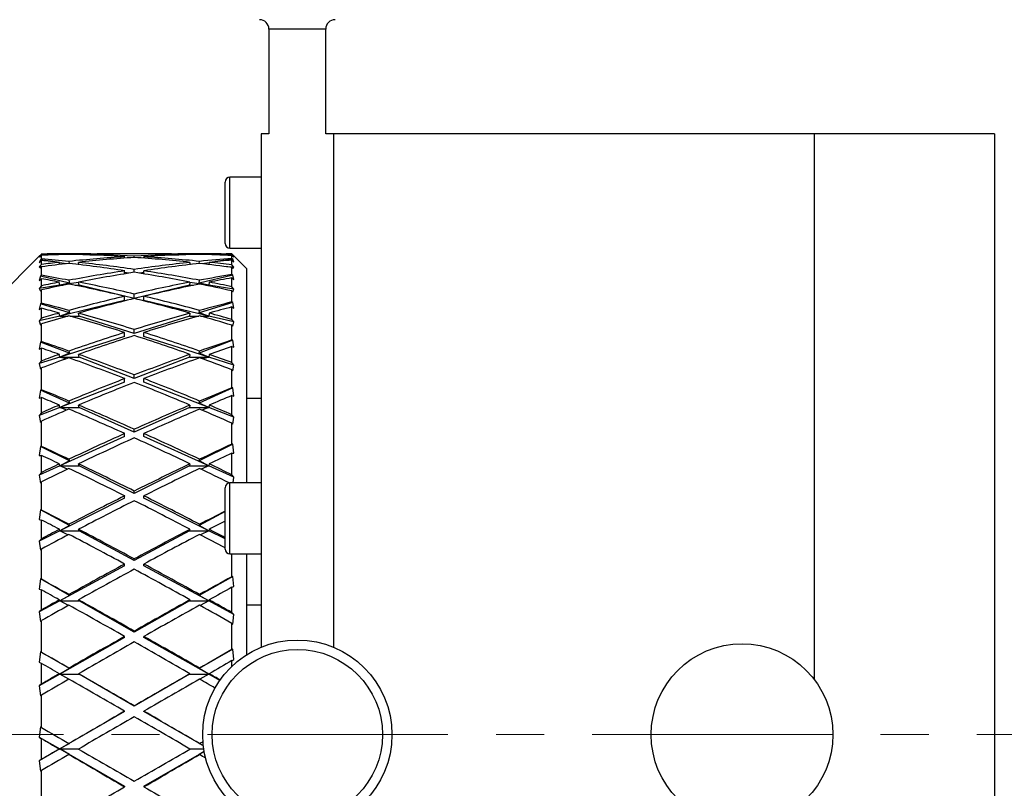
# Model space of a CAD drawing. Header units: inches. Extents: x 1.2 to 20.6, y 1.1 to 16.7.
# Tile 3 of 16: x 3.6 to 5.6, y 9 to 10.6. Entities that reach past the tile are written whole.
import ezdxf

# ---------------------------------------------------------------- set-up
doc = ezdxf.new("R2010")
doc.units = ezdxf.units.IN
doc.header["$MEASUREMENT"] = 0
doc.linetypes.add('CENTERX2', pattern=[0.8, 0.5, -0.1, 0.1, -0.1])
doc.layers.add('SLD-0', color=7, linetype='Continuous')

msp = doc.modelspace()

# ---------------------------------------------------------------- linework, layer by layer
at = {"color": 7, "linetype": 'Continuous', "lineweight": 25}
for p, q in [((4.1062, 10.5963), (4.1062, 10.3786)), ((4.1566, 10.5963), (4.1062, 10.5963)), ((4.2243, 10.5963), (4.1566, 10.5963)), ((4.2243, 10.3786), (4.2243, 10.5963)), ((4.1062, 10.3786), (4.0903, 10.3786)), ((4.0903, 10.3786), (4.0903, 9.3106)), ((4.2403, 10.3786), (4.2243, 10.3786)), ((5.2403, 10.3786), (4.2403, 10.3786)), ((4.2403, 10.3786), (4.2403, 9.3106)), ((5.6153, 10.3786), (5.2403, 10.3786)), ((5.2403, 10.3786), (5.2403, 10.2204)), ((5.6153, 10.3786), (5.6153, 7.8786)), ((4.0903, 10.2881), (4.0249, 10.2881)), ((4.0249, 10.1624), (4.0249, 10.2881)), ((4.0151, 10.1694), (4.0151, 10.2783)), ((5.2403, 10.2204), (5.2403, 9.2435)), ((4.0151, 10.1507), (4.0151, 10.1694)), ((4.0249, 10.1409), (4.0249, 10.1624)), ((4.0151, 10.1505), (4.0151, 10.1507)), ((4.0249, 10.1409), (4.0903, 10.1409)), ((4.0249, 10.1407), (4.0249, 10.1409)), ((4.0249, 10.1407), (4.0903, 10.1407)), ((3.6289, 10.1244), (3.5393, 10.0348)), ((3.6283, 10.1239), (3.633, 10.1285)), ((3.633, 10.1272), (3.6283, 10.1224)), ((3.6289, 10.1244), (3.6283, 10.1239)), ((3.6283, 10.1224), (3.6308, 10.1234)), ((3.6308, 10.1234), (3.633, 10.1258)), ((3.633, 10.1185), (3.6308, 10.1165)), ((3.633, 10.1272), (3.633, 10.1285)), ((3.633, 10.1185), (3.633, 10.1258)), ((3.7219, 10.1286), (3.6587, 10.1286)), ((3.6704, 10.1272), (3.6702, 10.1281)), ((3.6902, 10.1284), (3.6903, 10.1277)), ((3.7104, 10.1272), (3.7102, 10.1281)), ((3.8903, 10.1286), (3.7619, 10.1286)), ((3.8061, 10.1199), (3.8061, 10.1227)), ((3.8261, 10.1214), (3.8261, 10.1239)), ((3.8461, 10.1199), (3.8461, 10.1227)), ((3.9936, 10.1286), (3.9303, 10.1286)), ((3.942, 10.1281), (3.9419, 10.1272)), ((3.9619, 10.1277), (3.962, 10.1284)), ((3.982, 10.1281), (3.9819, 10.1272)), ((4.0308, 10.1179), (3.9954, 10.1126)), ((4.0293, 10.1269), (4.0293, 10.1286)), ((4.0293, 10.1286), (4.0329, 10.1249)), ((4.0334, 10.1227), (4.0293, 10.1269)), ((4.0293, 10.1193), (4.0293, 10.1253)), ((4.0293, 10.1253), (4.0308, 10.1237)), ((4.0308, 10.1179), (4.0293, 10.1193)), ((4.0308, 10.1237), (4.0334, 10.1227)), ((4.0334, 10.1122), (4.0308, 10.1179)), ((4.0593, 10.0986), (4.0329, 10.1249)), ((3.6308, 10.1165), (3.6283, 10.1108)), ((3.6283, 10.1108), (3.633, 10.1149)), ((3.633, 10.1069), (3.6283, 10.1016)), ((3.6346, 10.102), (3.6283, 10.1016)), ((3.6283, 10.1016), (3.6308, 10.0993)), ((3.6569, 10.1126), (3.6308, 10.1165)), ((3.6308, 10.0993), (3.633, 10.1018)), ((3.633, 10.1069), (3.633, 10.1149)), ((3.633, 10.0841), (3.633, 10.1018)), ((3.6709, 10.1066), (3.6702, 10.1111)), ((3.6849, 10.1083), (3.6703, 10.1105)), ((3.6902, 10.1132), (3.6909, 10.1089)), ((3.7108, 10.1068), (3.7092, 10.1067)), ((3.7109, 10.1065), (3.7102, 10.1111)), ((3.942, 10.1111), (3.9414, 10.1065)), ((3.9431, 10.1067), (3.9414, 10.1068)), ((3.9614, 10.1089), (3.962, 10.1132)), ((3.9819, 10.1105), (3.9674, 10.1083)), ((3.982, 10.1111), (3.9814, 10.1066)), ((4.0334, 10.1011), (4.0177, 10.102)), ((4.0293, 10.1057), (4.0293, 10.1159)), ((4.0293, 10.1159), (4.0334, 10.1122)), ((4.0334, 10.1011), (4.0293, 10.1057)), ((4.0293, 10.0858), (4.0293, 10.1005)), ((4.0293, 10.1005), (4.0308, 10.0987)), ((4.0308, 10.0987), (4.0334, 10.1011)), ((4.0593, 10.0986), (4.0593, 9.6522)), ((3.6308, 10.0825), (3.6283, 10.0736)), ((3.6283, 10.0736), (3.633, 10.077)), ((3.633, 10.0841), (3.6308, 10.0825)), ((3.6911, 10.0682), (3.6308, 10.0825)), ((3.633, 10.0625), (3.633, 10.077)), ((3.8061, 10.0872), (3.8061, 10.0935)), ((3.8148, 10.0886), (3.8061, 10.0899)), ((3.8261, 10.0904), (3.8261, 10.0965)), ((3.8461, 10.0899), (3.8375, 10.0886)), ((3.8461, 10.0872), (3.8461, 10.0935)), ((4.0308, 10.0847), (3.9612, 10.0682)), ((4.0308, 10.0847), (4.0293, 10.0858)), ((4.0293, 10.0604), (4.0293, 10.0788)), ((4.0293, 10.0788), (4.0334, 10.0758)), ((4.0334, 10.0758), (4.0308, 10.0847)), ((3.6712, 10.0634), (3.6283, 10.0569)), ((3.633, 10.0625), (3.6283, 10.0569)), ((3.6283, 10.0569), (3.6308, 10.0513)), ((3.6712, 10.0634), (3.6702, 10.07)), ((3.7103, 10.0694), (3.6712, 10.0634)), ((3.6911, 10.0682), (3.6712, 10.0634)), ((3.6712, 10.0634), (3.6777, 10.0634)), ((3.6749, 10.0629), (3.6712, 10.0634)), ((3.6902, 10.0738), (3.6911, 10.0682)), ((3.7028, 10.0634), (3.7112, 10.0634)), ((3.7112, 10.0634), (3.7102, 10.07)), ((3.8261, 10.0362), (3.7112, 10.0634)), ((3.9411, 10.0634), (3.8261, 10.0362)), ((3.942, 10.07), (3.9411, 10.0634)), ((3.9411, 10.0634), (3.9494, 10.0634)), ((3.9811, 10.0634), (3.9419, 10.0694)), ((3.9612, 10.0682), (3.962, 10.0738)), ((3.9811, 10.0634), (3.9612, 10.0682)), ((3.9746, 10.0634), (3.9811, 10.0634)), ((3.9811, 10.0634), (3.9774, 10.0629)), ((3.982, 10.07), (3.9811, 10.0634)), ((4.0334, 10.0555), (3.9811, 10.0634)), ((4.0334, 10.0555), (4.0293, 10.0604)), ((3.6308, 10.0513), (3.633, 10.0539)), ((3.633, 10.0263), (3.633, 10.0539)), ((3.8061, 10.0315), (3.8061, 10.0406)), ((3.8261, 10.0362), (3.8261, 10.0453)), ((3.8461, 10.0315), (3.8461, 10.0406)), ((4.0293, 10.0288), (4.0293, 10.0517)), ((4.0293, 10.0517), (4.0308, 10.0498)), ((4.0308, 10.0498), (4.0334, 10.0555)), ((3.6308, 10.0249), (3.6283, 10.0131)), ((3.6283, 10.0131), (3.633, 10.0158)), ((3.633, 10.0263), (3.6308, 10.0249)), ((3.6911, 10.0059), (3.6308, 10.0249)), ((3.633, 9.995), (3.633, 10.0158)), ((3.8061, 10.0315), (3.6712, 9.9995)), ((3.9811, 9.9995), (3.8461, 10.0315)), ((4.0308, 10.0279), (3.9612, 10.0059)), ((4.0308, 10.0279), (4.0293, 10.0288)), ((4.0293, 9.9921), (4.0293, 10.0184)), ((4.0293, 10.0184), (4.0334, 10.0161)), ((4.0334, 10.0161), (4.0308, 10.0279)), ((3.6712, 9.9995), (3.6283, 9.9894)), ((3.633, 9.995), (3.6283, 9.9894)), ((3.6712, 9.9995), (3.6702, 10.0056)), ((3.6911, 10.0059), (3.6712, 9.9995)), ((3.6712, 9.9995), (3.6886, 9.9995)), ((3.6807, 9.9972), (3.6712, 9.9995)), ((3.6902, 10.0111), (3.6911, 10.0059)), ((3.6919, 9.9995), (3.7112, 9.9995)), ((3.7112, 9.9995), (3.7102, 10.0056)), ((3.8261, 9.9632), (3.7112, 9.9995)), ((3.9411, 9.9995), (3.8261, 9.9632)), ((3.942, 10.0056), (3.9411, 9.9995)), ((3.9411, 9.9995), (3.9604, 9.9995)), ((3.9612, 10.0059), (3.962, 10.0111)), ((3.9811, 9.9995), (3.9612, 10.0059)), ((3.9636, 9.9995), (3.9811, 9.9995)), ((3.9811, 9.9995), (3.9716, 9.9972)), ((3.982, 10.0056), (3.9811, 9.9995)), ((4.0334, 9.9871), (3.9811, 9.9995)), ((3.6283, 9.9894), (3.6308, 9.9805)), ((3.6308, 9.9805), (3.633, 9.9832)), ((3.633, 9.9463), (3.633, 9.9832)), ((4.0334, 9.9871), (4.0293, 9.9921)), ((4.0293, 9.9496), (4.0293, 9.9802)), ((4.0293, 9.9802), (4.0308, 9.9783)), ((4.0308, 9.9783), (4.0334, 9.9871)), ((3.8061, 9.9568), (3.6712, 9.9142)), ((3.8061, 9.9568), (3.8061, 9.9652)), ((3.8261, 9.9632), (3.8261, 9.9715)), ((3.8461, 9.9568), (3.8461, 9.9652)), ((3.9811, 9.9142), (3.8461, 9.9568)), ((3.6308, 9.9454), (3.6283, 9.9308)), ((3.633, 9.9463), (3.6308, 9.9454)), ((3.6911, 9.922), (3.6308, 9.9454)), ((4.0308, 9.949), (3.9612, 9.922)), ((4.0308, 9.949), (4.0293, 9.9496)), ((4.0293, 9.9026), (4.0293, 9.9361)), ((4.0293, 9.9361), (4.0334, 9.9344)), ((4.0334, 9.9344), (4.0308, 9.949)), ((3.6283, 9.9308), (3.633, 9.9327)), ((3.6712, 9.9142), (3.6283, 9.9006)), ((3.633, 9.9063), (3.633, 9.9327)), ((3.6712, 9.9142), (3.6702, 9.9197)), ((3.6911, 9.922), (3.6712, 9.9142)), ((3.6712, 9.9142), (3.7112, 9.9142)), ((3.6837, 9.9102), (3.6712, 9.9142)), ((3.6902, 9.9267), (3.6911, 9.922)), ((3.7112, 9.9142), (3.7102, 9.9197)), ((3.8261, 9.8696), (3.7112, 9.9142)), ((3.9411, 9.9142), (3.8261, 9.8696)), ((3.942, 9.9197), (3.9411, 9.9142)), ((3.9411, 9.9142), (3.9811, 9.9142)), ((3.9612, 9.922), (3.962, 9.9267)), ((3.9811, 9.9142), (3.9612, 9.922)), ((3.9811, 9.9142), (3.9686, 9.9102)), ((3.982, 9.9197), (3.9811, 9.9142)), ((4.0334, 9.8976), (3.9811, 9.9142)), ((3.633, 9.9063), (3.6283, 9.9006)), ((3.6283, 9.9006), (3.6308, 9.8887)), ((4.0334, 9.8976), (4.0293, 9.9026)), ((4.0308, 9.8858), (4.0334, 9.8976)), ((3.6308, 9.8887), (3.633, 9.8915)), ((3.633, 9.8461), (3.633, 9.8915)), ((3.8261, 9.8696), (3.8261, 9.8769)), ((4.0293, 9.8502), (4.0293, 9.8877)), ((4.0293, 9.8877), (4.0308, 9.8858)), ((3.8061, 9.8618), (3.6712, 9.8095)), ((3.8061, 9.8618), (3.8061, 9.8692)), ((3.8461, 9.8618), (3.8461, 9.8692)), ((3.9811, 9.8095), (3.8461, 9.8618)), ((3.6308, 9.8456), (3.6283, 9.8288)), ((3.633, 9.8461), (3.6308, 9.8456)), ((3.6911, 9.8185), (3.6308, 9.8456)), ((4.0308, 9.8498), (3.9612, 9.8185)), ((4.0308, 9.8498), (4.0293, 9.8502)), ((4.0293, 9.794), (4.0293, 9.8339)), ((4.0293, 9.8339), (4.0334, 9.833)), ((4.0334, 9.833), (4.0308, 9.8498)), ((3.6283, 9.8288), (3.633, 9.8298)), ((3.633, 9.7984), (3.633, 9.8298)), ((3.6712, 9.8095), (3.6702, 9.8142)), ((3.6911, 9.8185), (3.6712, 9.8095)), ((3.6902, 9.8226), (3.6911, 9.8185)), ((3.7112, 9.8095), (3.7102, 9.8142)), ((3.942, 9.8142), (3.9411, 9.8095)), ((3.9612, 9.8185), (3.962, 9.8226)), ((3.9811, 9.8095), (3.9612, 9.8185)), ((3.982, 9.8142), (3.9811, 9.8095)), ((4.0593, 9.8286), (4.0903, 9.8286)), ((3.6712, 9.8095), (3.6283, 9.7928)), ((3.633, 9.7984), (3.6283, 9.7928)), ((3.6283, 9.7928), (3.6308, 9.7783)), ((3.6712, 9.8095), (3.7112, 9.8095)), ((3.6857, 9.8038), (3.6712, 9.8095)), ((3.8261, 9.7577), (3.7112, 9.8095)), ((3.9411, 9.8095), (3.8261, 9.7577)), ((3.9411, 9.8095), (3.9811, 9.8095)), ((3.9811, 9.8095), (3.9666, 9.8038)), ((4.0334, 9.7892), (3.9811, 9.8095)), ((4.0334, 9.7892), (4.0293, 9.794)), ((3.6308, 9.7783), (3.633, 9.7809)), ((3.633, 9.7284), (3.633, 9.7809)), ((4.0293, 9.733), (4.0293, 9.7765)), ((4.0293, 9.7765), (4.0308, 9.7747)), ((4.0308, 9.7747), (4.0334, 9.7892)), ((3.8061, 9.7487), (3.8061, 9.755)), ((3.8261, 9.7577), (3.8261, 9.764)), ((3.8461, 9.7487), (3.8461, 9.755)), ((3.8061, 9.7487), (3.6712, 9.688)), ((3.9811, 9.688), (3.8461, 9.7487)), ((4.0308, 9.7329), (3.9612, 9.6981)), ((4.0308, 9.7329), (4.0293, 9.733)), ((4.0334, 9.7142), (4.0308, 9.7329)), ((3.6308, 9.7283), (3.6283, 9.7095)), ((3.6283, 9.7095), (3.633, 9.7096)), ((3.633, 9.7284), (3.6308, 9.7283)), ((3.6911, 9.6981), (3.6308, 9.7283)), ((3.633, 9.6739), (3.633, 9.7096)), ((4.0293, 9.6691), (4.0293, 9.7143)), ((4.0293, 9.7143), (4.0334, 9.7142)), ((3.6712, 9.688), (3.6283, 9.6687)), ((3.6712, 9.688), (3.6702, 9.6919)), ((3.6911, 9.6981), (3.6712, 9.688)), ((3.6712, 9.688), (3.7112, 9.688)), ((3.6871, 9.6808), (3.6712, 9.688)), ((3.6902, 9.7014), (3.6911, 9.6981)), ((3.7112, 9.688), (3.7102, 9.6919)), ((3.8261, 9.6304), (3.7112, 9.688)), ((3.9411, 9.688), (3.8261, 9.6304)), ((3.942, 9.6919), (3.9411, 9.688)), ((3.9411, 9.688), (3.9811, 9.688)), ((3.9612, 9.6981), (3.962, 9.7014)), ((3.9811, 9.688), (3.9612, 9.6981)), ((3.9811, 9.688), (3.9652, 9.6808)), ((3.982, 9.6919), (3.9811, 9.688)), ((4.0334, 9.6645), (3.9811, 9.688)), ((3.633, 9.6739), (3.6283, 9.6687)), ((3.6283, 9.6687), (3.6308, 9.6518)), ((4.0334, 9.6645), (4.0293, 9.6691)), ((3.6308, 9.6518), (3.633, 9.6543)), ((3.633, 9.5958), (3.633, 9.6543)), ((4.0903, 9.6522), (4.0249, 9.6522)), ((4.0249, 9.505), (4.0249, 9.6522)), ((4.0315, 9.6522), (4.0334, 9.6645)), ((3.8261, 9.6304), (3.8261, 9.6353)), ((4.0151, 9.5148), (4.0151, 9.6424)), ((3.8061, 9.6204), (3.6712, 9.5528)), ((3.8061, 9.6204), (3.8061, 9.6253)), ((3.8461, 9.6204), (3.8461, 9.6253)), ((3.9811, 9.5528), (3.8461, 9.6204)), ((3.6308, 9.5961), (3.6283, 9.5759)), ((3.633, 9.5958), (3.6308, 9.5961)), ((3.6911, 9.5636), (3.6308, 9.5961)), ((4.0151, 9.5927), (3.9612, 9.5636)), ((3.6283, 9.5759), (3.633, 9.5751)), ((3.633, 9.5361), (3.633, 9.5751)), ((3.6902, 9.5662), (3.6911, 9.5636)), ((3.9612, 9.5636), (3.962, 9.5662)), ((3.6712, 9.5528), (3.6283, 9.5313)), ((3.6712, 9.5528), (3.6702, 9.5557)), ((3.6911, 9.5636), (3.6712, 9.5528)), ((3.6712, 9.5528), (3.7112, 9.5528)), ((3.6882, 9.5441), (3.6712, 9.5528)), ((3.7112, 9.5528), (3.7102, 9.5557)), ((3.8261, 9.4907), (3.7112, 9.5528)), ((3.9411, 9.5528), (3.8261, 9.4907)), ((3.942, 9.5557), (3.9411, 9.5528)), ((3.9411, 9.5528), (3.9811, 9.5528)), ((3.9811, 9.5528), (3.9612, 9.5636)), ((3.9811, 9.5528), (3.9641, 9.5441)), ((3.982, 9.5557), (3.9811, 9.5528)), ((4.0151, 9.5357), (3.9811, 9.5528)), ((3.633, 9.5361), (3.6283, 9.5313)), ((3.6283, 9.5313), (3.6308, 9.5125)), ((3.6308, 9.5125), (3.633, 9.5148)), ((3.633, 9.4517), (3.633, 9.5148)), ((4.0249, 9.505), (4.0903, 9.505)), ((4.0293, 9.4572), (4.0293, 9.505)), ((4.0593, 9.505), (4.0593, 9.2944)), ((3.8061, 9.4799), (3.8061, 9.4835)), ((3.8261, 9.4907), (3.8261, 9.4942)), ((3.8461, 9.4799), (3.8461, 9.4835)), ((3.8061, 9.4799), (3.6712, 9.4071)), ((3.9811, 9.4071), (3.8461, 9.4799)), ((3.6308, 9.4525), (3.6283, 9.4313)), ((3.633, 9.4517), (3.6308, 9.4525)), ((3.6911, 9.4184), (3.6308, 9.4525)), ((4.0308, 9.4578), (3.9612, 9.4184)), ((4.0308, 9.4578), (4.0293, 9.4572)), ((4.0334, 9.4366), (4.0308, 9.4578)), ((3.6283, 9.4313), (3.633, 9.4297)), ((3.633, 9.3882), (3.633, 9.4297)), ((4.0293, 9.4352), (4.0334, 9.4366)), ((4.0293, 9.3826), (4.0293, 9.4352)), ((3.6712, 9.4071), (3.6283, 9.3839)), ((3.6712, 9.4071), (3.6702, 9.409)), ((3.6911, 9.4184), (3.6712, 9.4071)), ((3.6712, 9.4071), (3.7112, 9.4071)), ((3.6891, 9.3973), (3.6712, 9.4071)), ((3.6902, 9.4201), (3.6911, 9.4184)), ((3.7112, 9.4071), (3.7102, 9.409)), ((3.8261, 9.3421), (3.7112, 9.4071)), ((3.9411, 9.4071), (3.8261, 9.3421)), ((3.942, 9.409), (3.9411, 9.4071)), ((3.9411, 9.4071), (3.9811, 9.4071)), ((3.9612, 9.4184), (3.962, 9.4201)), ((3.9811, 9.4071), (3.9612, 9.4184)), ((3.9811, 9.4071), (3.9631, 9.3973)), ((3.982, 9.409), (3.9811, 9.4071)), ((4.0334, 9.3788), (3.9811, 9.4071)), ((3.633, 9.3882), (3.6283, 9.3839)), ((3.6283, 9.3839), (3.6308, 9.3637)), ((4.0334, 9.3788), (4.0293, 9.3826)), ((4.0903, 9.3978), (4.0593, 9.3978)), ((3.6308, 9.3637), (3.633, 9.3657)), ((3.633, 9.2997), (3.633, 9.3657)), ((4.0293, 9.3055), (4.0293, 9.3601)), ((4.0293, 9.3601), (4.0308, 9.3586)), ((4.0308, 9.3586), (4.0334, 9.3788)), ((3.8261, 9.3421), (3.8261, 9.3441)), ((3.8061, 9.3308), (3.6712, 9.2545)), ((3.8061, 9.3308), (3.8061, 9.3328)), ((3.8461, 9.3308), (3.8461, 9.3328)), ((3.9811, 9.2545), (3.8461, 9.3308)), ((3.6308, 9.3009), (3.6283, 9.2792)), ((3.633, 9.2997), (3.6308, 9.3009)), ((3.6911, 9.2661), (3.6308, 9.3009)), ((4.0308, 9.3063), (3.9612, 9.2661)), ((4.0308, 9.3063), (4.0293, 9.3055)), ((4.0334, 9.2847), (4.0308, 9.3063)), ((3.6283, 9.2792), (3.633, 9.2768)), ((4.0293, 9.2825), (4.0334, 9.2847)), ((4.0293, 9.2709), (4.0293, 9.2825)), ((3.633, 9.234), (3.633, 9.2768)), ((3.6911, 9.2661), (3.6712, 9.2545)), ((3.6902, 9.2669), (3.6911, 9.2661)), ((3.9612, 9.2661), (3.962, 9.2669)), ((3.9811, 9.2545), (3.9612, 9.2661)), ((3.6712, 9.2545), (3.6283, 9.2303)), ((3.6712, 9.2545), (3.6702, 9.2554)), ((3.6712, 9.2545), (3.7112, 9.2545)), ((3.69, 9.2438), (3.6712, 9.2545)), ((3.7112, 9.2545), (3.7102, 9.2554)), ((3.8261, 9.1882), (3.7112, 9.2545)), ((3.9411, 9.2545), (3.8261, 9.1882)), ((3.942, 9.2554), (3.9411, 9.2545)), ((3.9411, 9.2545), (3.9811, 9.2545)), ((3.9811, 9.2545), (3.9623, 9.2438)), ((3.982, 9.2554), (3.9811, 9.2545)), ((4.0041, 9.2415), (3.9811, 9.2545)), ((3.633, 9.234), (3.6283, 9.2303)), ((3.6283, 9.2303), (3.6308, 9.2091)), ((3.6308, 9.2091), (3.633, 9.2108)), ((3.633, 9.1435), (3.633, 9.2108)), ((3.8061, 9.1767), (3.6712, 9.0989)), ((3.8061, 9.1767), (3.8061, 9.1772)), ((3.8261, 9.1882), (3.8261, 9.1887)), ((3.8461, 9.1767), (3.8461, 9.1772)), ((3.9698, 9.1054), (3.8461, 9.1767)), ((3.6308, 9.145), (3.6283, 9.1235)), ((3.633, 9.1435), (3.6308, 9.145)), ((3.6283, 9.1235), (3.633, 9.1202)), ((3.6283, 9.1235), (3.6712, 9.0989)), ((3.633, 9.0771), (3.633, 9.1202)), ((3.6712, 9.0989), (3.6283, 9.0742)), ((3.6712, 9.0989), (3.6702, 9.0987)), ((3.6911, 9.1104), (3.6712, 9.0989)), ((3.6712, 9.0989), (3.7106, 9.0989)), ((3.6712, 9.0989), (3.8061, 9.0214)), ((3.6911, 9.0873), (3.6712, 9.0989)), ((3.6902, 9.1103), (3.6911, 9.1104)), ((3.9417, 9.0989), (3.9707, 9.0989)), ((3.9612, 9.1104), (3.962, 9.1103)), ((3.9698, 9.1055), (3.9612, 9.1104)), ((3.633, 9.0771), (3.6283, 9.0742)), ((3.6283, 9.0742), (3.6308, 9.0525)), ((3.6902, 9.0871), (3.6911, 9.0873)), ((3.8461, 9.0214), (3.9716, 9.0934)), ((3.9716, 9.0933), (3.9612, 9.0873)), ((3.9612, 9.0873), (3.962, 9.0871)), ((3.6308, 9.0525), (3.633, 9.0539)), ((3.633, 8.9869), (3.633, 9.0539)), ((3.8061, 9.0214), (3.8061, 9.0203)), ((3.8461, 9.0214), (3.8461, 9.0203))]:
    msp.add_line(p, q, dxfattribs=at)
for centre, radius in [((4.1653, 9.1286), 0.1969), ((4.1653, 9.1286), 0.1772), ((5.0903, 9.1286), 0.189)]:
    msp.add_circle(centre, radius, dxfattribs=at)
for centre, radius, start, end in [((4.0865, 10.5963), 0.0197, 0, 90), ((4.244, 10.5963), 0.0197, 90, 180), ((4.0249, 10.2783), 0.00984, 90, 180), ((4.0249, 10.1507), 0.00984, 180, 270), ((4.0249, 10.1505), 0.00984, 180, 270), ((4.0249, 9.6424), 0.00984, 90, 180), ((4.0249, 9.5148), 0.00984, 180, 270)]:
    msp.add_arc(centre, radius, start, end, dxfattribs=at)
for centre, major_axis, ratio, start_param, end_param in [((3.8061, 9.1286), (1.7296, -0.1607), 0.570645, 1.702314, 1.723895), ((3.8061, 9.1286), (1.7315, -0.0728), 0.575988, 1.673537, 1.695118), ((3.8461, 9.1286), (1.7315, -0.0728), 0.575988, 1.68512, 1.718358), ((3.8461, 9.1286), (1.7203, -0.3726), 0.539415, 1.777229, 1.810466), ((3.8461, 9.1286), (1.7296, -0.1607), 0.570645, 1.713897, 1.743838), ((3.8061, 9.1286), (1.7315, -0.0728), 0.575988, 1.632068, 1.661954), ((3.8061, 9.1286), (1.7296, -0.1607), 0.570645, 1.623774, 1.690731), ((3.8061, 9.1286), (1.7296, 0.1607), 0.570645, 1.517818, 1.584775), ((3.8461, 9.1286), (1.7315, -0.0728), 0.575988, 1.643628, 1.673537), ((3.8461, 9.1286), (1.7296, -0.1607), 0.570645, 1.635322, 1.702314), ((3.8461, 9.1286), (1.7296, 0.1607), 0.570645, 1.529366, 1.596358), ((3.8061, 9.1286), (1.7296, 0.1607), 0.570645, 1.439279, 1.506271), ((3.8061, 9.1286), (1.7296, -0.1607), 0.570645, 1.545235, 1.612227), ((3.8461, 9.1286), (1.7296, 0.1607), 0.570645, 1.450861, 1.517818), ((3.8461, 9.1286), (1.7296, -0.1607), 0.570645, 1.556817, 1.623774), ((3.8061, 9.1286), (1.7315, 0.0728), 0.575988, 1.468055, 1.497964), ((3.8461, 9.1286), (1.7315, 0.0728), 0.575988, 1.479638, 1.509525), ((3.8061, 9.1286), (1.7296, 0.1607), 0.570645, 1.397754, 1.427696), ((3.8061, 9.1286), (1.7315, 0.0728), 0.575988, 1.417415, 1.456472), ((3.8061, 9.1286), (1.7203, 0.3726), 0.539415, 1.325306, 1.364364), ((3.8461, 9.1286), (1.7296, 0.1607), 0.570645, 1.411893, 1.439279), ((3.8461, 9.1286), (1.7315, 0.0728), 0.575988, 1.44067, 1.468055), ((3.8061, 9.1286), (1.7203, -0.3726), 0.539415, 1.765646, 1.787227), ((3.8061, 9.1286), (1.7296, 0.1607), 0.570645, 1.596358, 1.617939), ((3.8461, 9.1286), (1.7296, 0.1607), 0.570645, 1.607941, 1.641179), ((3.8061, 9.1286), (1.7203, -0.3726), 0.539415, 1.687106, 1.754063), ((3.8461, 9.1286), (1.7203, -0.3726), 0.539415, 1.698653, 1.765646), ((3.8061, 9.1286), (1.7203, 0.3726), 0.539415, 1.375947, 1.442939), ((3.8461, 9.1286), (1.7203, 0.3726), 0.539415, 1.38753, 1.454487), ((3.8061, 9.1286), (1.7296, -0.1607), 0.570645, 1.494594, 1.533652), ((3.8461, 9.1286), (1.7203, 0.3726), 0.539415, 1.348561, 1.375947), ((3.8461, 9.1286), (1.7296, -0.1607), 0.570645, 1.517849, 1.545235), ((3.8461, 9.1286), (1.7113, -0.546), 0.489571, 1.815859, 1.849097), ((3.8061, 9.1286), (1.7113, -0.546), 0.489571, 1.804276, 1.825857), ((3.8061, 9.1286), (1.7203, 0.3726), 0.539415, 1.454487, 1.521444), ((3.8461, 9.1286), (1.7203, 0.3726), 0.539415, 1.466034, 1.533027), ((3.8061, 9.1286), (1.7203, -0.3726), 0.539415, 1.608566, 1.675559), ((3.8461, 9.1286), (1.7203, -0.3726), 0.539415, 1.620149, 1.687106), ((3.8061, 9.1286), (1.7113, 0.546), 0.489571, 1.286676, 1.325733), ((3.8461, 9.1286), (1.7113, 0.546), 0.489571, 1.309931, 1.337316), ((3.8061, 9.1286), (1.7203, 0.3726), 0.539415, 1.533027, 1.554608), ((3.8461, 9.1286), (1.7203, 0.3726), 0.539415, 1.544609, 1.577847), ((3.8061, 9.1286), (1.7113, -0.546), 0.489571, 1.725736, 1.792693), ((3.8461, 9.1286), (1.7113, -0.546), 0.489571, 1.737284, 1.804276), ((3.8061, 9.1286), (1.7113, 0.546), 0.489571, 1.337316, 1.404309), ((3.8461, 9.1286), (1.7113, 0.546), 0.489571, 1.348899, 1.415856), ((3.8061, 9.1286), (1.7203, -0.3726), 0.539415, 1.557926, 1.596983), ((3.8461, 9.1286), (1.7203, -0.3726), 0.539415, 1.581181, 1.608566), ((3.8061, 9.1286), (1.7113, 0.546), 0.489571, 1.415856, 1.482813), ((3.8461, 9.1286), (1.7113, -0.546), 0.489571, 1.65878, 1.725736), ((3.8461, 9.1286), (1.7072, -0.681), 0.428922, 1.830373, 1.863611), ((3.8061, 9.1286), (1.7072, -0.681), 0.428922, 1.81879, 1.840371), ((3.8461, 9.1286), (1.7113, 0.546), 0.489571, 1.427403, 1.494396), ((3.8061, 9.1286), (1.7113, -0.546), 0.489571, 1.647197, 1.714189), ((3.8061, 9.1286), (1.7072, 0.681), 0.428922, 1.272162, 1.31122), ((3.8461, 9.1286), (1.7072, 0.681), 0.428922, 1.295417, 1.322803), ((3.8061, 9.1286), (1.7113, 0.546), 0.489571, 1.494396, 1.515977), ((3.8461, 9.1286), (1.7113, 0.546), 0.489571, 1.505979, 1.539217), ((3.8061, 9.1286), (1.7072, -0.681), 0.428922, 1.74025, 1.807207), ((3.8461, 9.1286), (1.7072, -0.681), 0.428922, 1.751798, 1.81879), ((3.8061, 9.1286), (1.7072, 0.681), 0.428922, 1.322803, 1.389795), ((3.8461, 9.1286), (1.7072, 0.681), 0.428922, 1.334386, 1.401342), ((3.8061, 9.1286), (1.7113, -0.546), 0.489571, 1.596556, 1.635614), ((3.8461, 9.1286), (1.7113, -0.546), 0.489571, 1.619811, 1.647197), ((3.8061, 9.1286), (1.7072, 0.681), 0.428922, 1.401342, 1.468299), ((3.8461, 9.1286), (1.7072, 0.681), 0.428922, 1.41289, 1.479882), ((3.8061, 9.1286), (1.7072, -0.681), 0.428922, 1.66171, 1.728703), ((3.8461, 9.1286), (1.7072, -0.681), 0.428922, 1.673293, 1.74025), ((3.8461, 9.1286), (1.7085, -0.7845), 0.362958, 1.826067, 1.859305), ((3.8061, 9.1286), (1.7085, 0.7845), 0.362958, 1.276468, 1.315525), ((3.8461, 9.1286), (1.7085, 0.7845), 0.362958, 1.299723, 1.327108), ((3.8061, 9.1286), (1.7085, -0.7845), 0.362958, 1.814484, 1.836065), ((3.8061, 9.1286), (1.7072, 0.681), 0.428922, 1.479882, 1.501463), ((3.8461, 9.1286), (1.7085, -0.7845), 0.362958, 1.747492, 1.814484), ((3.8061, 9.1286), (1.7085, 0.7845), 0.362958, 1.327108, 1.394101), ((3.8461, 9.1286), (1.7072, -0.681), 0.428922, 1.634325, 1.66171), ((3.8461, 9.1286), (1.7072, 0.681), 0.428922, 1.491465, 1.524703), ((3.8061, 9.1286), (1.7085, -0.7845), 0.362958, 1.735945, 1.802901), ((3.8461, 9.1286), (1.7085, 0.7845), 0.362958, 1.338691, 1.405648), ((3.8061, 9.1286), (1.7072, -0.681), 0.428922, 1.61107, 1.650128), ((3.8061, 9.1286), (1.7085, 0.7845), 0.362958, 1.405648, 1.472605), ((3.8461, 9.1286), (1.7085, 0.7845), 0.362958, 1.417195, 1.484188), ((3.8061, 9.1286), (1.7085, -0.7845), 0.362958, 1.657405, 1.724397), ((3.8461, 9.1286), (1.7085, -0.7845), 0.362958, 1.668988, 1.735945), ((3.8461, 9.1286), (1.7133, -0.8631), 0.294824, 1.808359, 1.841597), ((3.8061, 9.1286), (1.7133, 0.8631), 0.294824, 1.294176, 1.333233), ((3.8461, 9.1286), (1.7133, 0.8631), 0.294824, 1.317431, 1.344816), ((3.8061, 9.1286), (1.7133, -0.8631), 0.294824, 1.796776, 1.818357), ((3.8061, 9.1286), (1.7085, 0.7845), 0.362958, 1.484188, 1.505769), ((3.8461, 9.1286), (1.7133, -0.8631), 0.294824, 1.729784, 1.796776), ((3.8061, 9.1286), (1.7133, 0.8631), 0.294824, 1.344816, 1.411809), ((3.8461, 9.1286), (1.7085, -0.7845), 0.362958, 1.630019, 1.657405), ((3.8461, 9.1286), (1.7085, 0.7845), 0.362958, 1.495771, 1.529009), ((3.8061, 9.1286), (1.7133, -0.8631), 0.294824, 1.718236, 1.785193), ((3.8461, 9.1286), (1.7133, 0.8631), 0.294824, 1.356399, 1.423356), ((3.8061, 9.1286), (1.7085, -0.7845), 0.362958, 1.606764, 1.645822), ((3.8061, 9.1286), (1.7133, 0.8631), 0.294824, 1.423356, 1.490313), ((3.8461, 9.1286), (1.7133, -0.8631), 0.294824, 1.65128, 1.718236), ((3.8461, 9.1286), (1.7133, 0.8631), 0.294824, 1.434904, 1.501896), ((3.8061, 9.1286), (1.7133, -0.8631), 0.294824, 1.639697, 1.706689), ((3.8061, 9.1286), (1.7195, 0.9213), 0.226103, 1.321053, 1.36011), ((3.8461, 9.1286), (1.7195, -0.9213), 0.226103, 1.781482, 1.81472), ((3.8061, 9.1286), (1.7195, -0.9213), 0.226103, 1.769899, 1.79148), ((3.8461, 9.1286), (1.7195, 0.9213), 0.226103, 1.344308, 1.371693), ((3.8061, 9.1286), (1.7133, 0.8631), 0.294824, 1.501896, 1.523477), ((3.8461, 9.1286), (1.7195, -0.9213), 0.226103, 1.702907, 1.769899), ((3.8061, 9.1286), (1.7195, 0.9213), 0.226103, 1.371693, 1.438686), ((3.8461, 9.1286), (1.7133, -0.8631), 0.294824, 1.612311, 1.639697), ((3.8461, 9.1286), (1.7133, 0.8631), 0.294824, 1.513479, 1.546717), ((3.8061, 9.1286), (1.7195, -0.9213), 0.226103, 1.691359, 1.758316), ((3.8461, 9.1286), (1.7195, 0.9213), 0.226103, 1.383276, 1.450233), ((3.8061, 9.1286), (1.7133, -0.8631), 0.294824, 1.592296, 1.628114), ((3.8061, 9.1286), (1.7195, 0.9213), 0.226103, 1.450233, 1.51719), ((3.8461, 9.1286), (1.7195, 0.9213), 0.226103, 1.46178, 1.528773), ((3.8061, 9.1286), (1.7195, -0.9213), 0.226103, 1.61282, 1.679812), ((3.8461, 9.1286), (1.7195, -0.9213), 0.226103, 1.624403, 1.691359), ((3.8461, 9.1286), (1.7254, -0.9624), 0.15748, 1.748532, 1.781769), ((3.8061, 9.1286), (1.7254, 0.9624), 0.15748, 1.362264, 1.393061), ((3.8061, 9.1286), (1.7254, -0.9624), 0.15748, 1.736949, 1.75853), ((3.8461, 9.1286), (1.7254, 0.9624), 0.15748, 1.385498, 1.404644), ((3.8061, 9.1286), (1.7195, 0.9213), 0.226103, 1.528773, 1.550354), ((3.8461, 9.1286), (1.7195, 0.9213), 0.226103, 1.540356, 1.573594), ((3.8061, 9.1286), (1.7254, -0.9624), 0.15748, 1.658409, 1.725366), ((3.8461, 9.1286), (1.7254, -0.9624), 0.15748, 1.669956, 1.736949), ((3.8061, 9.1286), (1.7254, 0.9624), 0.15748, 1.404644, 1.471636), ((3.8461, 9.1286), (1.7254, 0.9624), 0.15748, 1.416227, 1.483184), ((3.8061, 9.1286), (1.7195, -0.9213), 0.226103, 1.57044, 1.601237), ((3.8461, 9.1286), (1.7195, -0.9213), 0.226103, 1.593673, 1.61282), ((3.8061, 9.1286), (1.7254, 0.9624), 0.15748, 1.483184, 1.550141), ((3.8461, 9.1286), (1.7254, -0.9624), 0.15748, 1.591452, 1.658409), ((3.8461, 9.1286), (1.7254, 0.9624), 0.15748, 1.494731, 1.561723), ((3.8061, 9.1286), (1.7254, -0.9624), 0.15748, 1.579869, 1.646862), ((3.8461, 9.1286), (1.7298, -0.988), 0.089151, 1.711797, 1.745035), ((3.8061, 9.1286), (1.7298, 0.988), 0.089151, 1.390738, 1.429796), ((3.8061, 9.1286), (1.7298, -0.988), 0.089151, 1.700214, 1.721795), ((3.8461, 9.1286), (1.7298, 0.988), 0.089151, 1.413993, 1.441379), ((3.8061, 9.1286), (1.7254, 0.9624), 0.15748, 1.561723, 1.583305), ((3.8461, 9.1286), (1.7298, -0.988), 0.089151, 1.633221, 1.700214), ((3.8061, 9.1286), (1.7298, 0.988), 0.089151, 1.441379, 1.508371), ((3.8461, 9.1286), (1.7254, -0.9624), 0.15748, 1.552484, 1.579869), ((3.8461, 9.1286), (1.7254, 0.9624), 0.15748, 1.573306, 1.606544), ((3.8061, 9.1286), (1.7298, -0.988), 0.089151, 1.621674, 1.688631), ((3.8461, 9.1286), (1.7298, 0.988), 0.089151, 1.452962, 1.519919), ((3.8061, 9.1286), (1.7254, -0.9624), 0.15748, 1.529229, 1.568286), ((3.8061, 9.1286), (1.7298, 0.988), 0.089151, 1.519919, 1.586875), ((3.8461, 9.1286), (1.7298, 0.988), 0.089151, 1.531466, 1.598458), ((3.8061, 9.1286), (1.7298, -0.988), 0.089151, 1.543134, 1.610127), ((3.8461, 9.1286), (1.7298, -0.988), 0.089151, 1.554717, 1.621674), ((3.8461, 9.1286), (1.7319, -0.9993), 0.021059, 1.67307, 1.706307), ((3.8061, 9.1286), (1.7319, 0.9993), 0.021059, 1.429465, 1.468523), ((3.8461, 9.1286), (1.7319, 0.9993), 0.021059, 1.452721, 1.480106), ((3.8061, 9.1286), (1.7319, -0.9993), 0.021059, 1.661487, 1.683068), ((3.8061, 9.1286), (1.7298, 0.988), 0.089151, 1.598458, 1.620039), ((3.8461, 9.1286), (1.7298, 0.988), 0.089151, 1.610041, 1.643279), ((3.8061, 9.1286), (1.7319, -0.9993), 0.021059, 1.582947, 1.649904), ((3.8461, 9.1286), (1.7319, -0.9993), 0.021059, 1.594494, 1.661487), ((3.8061, 9.1286), (1.7319, 0.9993), 0.021059, 1.480106, 1.547098), ((3.8461, 9.1286), (1.7319, 0.9993), 0.021059, 1.491689, 1.558646), ((3.8061, 9.1286), (1.7298, -0.988), 0.089151, 1.51304, 1.531551), ((3.8461, 9.1286), (1.7298, -0.988), 0.089151, 1.530028, 1.543134), ((3.8061, 9.1286), (1.7319, 0.9993), 0.021059, 1.558646, 1.625603), ((3.8461, 9.1286), (1.7319, -0.9993), 0.021059, 1.51599, 1.582947), ((3.8461, 9.1286), (1.7319, 0.9993), 0.021059, 1.570193, 1.637186), ((3.8061, 9.1286), (1.7319, -0.9993), 0.021059, 1.504407, 1.5714), ((3.8461, 9.1286), (1.7314, -0.9967), 0.046971, 4.616061, 4.649298), ((3.8061, 9.1286), (1.7314, -0.9967), 0.046971, 4.6393, 4.660881), ((3.8061, 9.1286), (1.7319, 0.9993), 0.021059, 1.637186, 1.658767), ((3.8461, 9.1286), (1.7314, -0.9967), 0.046971, 4.660881, 4.727874), ((3.8061, 9.1286), (1.7314, 0.9967), 0.046971, 4.696904, 4.763897), ((3.8061, 9.1286), (1.7314, 0.9967), 0.046971, 4.77548, 4.779486), ((3.8461, 9.1286), (1.7319, 0.9993), 0.021059, 1.648769, 1.682006), ((3.8061, 9.1286), (1.7314, -0.9967), 0.046971, 4.672464, 4.739421), ((3.8461, 9.1286), (1.7314, 0.9967), 0.046971, 4.685357, 4.752314), ((3.8061, 9.1286), (1.7319, -0.9993), 0.021059, 1.485566, 1.492824), ((3.8061, 9.1286), (1.7314, 0.9967), 0.046971, 4.6184, 4.685357), ((3.8461, 9.1286), (1.7314, -0.9967), 0.046971, 4.739421, 4.806378)]:
    msp.add_ellipse(centre, major_axis=major_axis, ratio=ratio, start_param=start_param, end_param=end_param, dxfattribs=at)
at = {"layer": 'SLD-0', "color": 7, "linetype": 'CENTERX2', "lineweight": 18}
msp.add_line((1.5786, 9.1286), (5.7864, 9.1286), dxfattribs=at)

doc.saveas('drawing.dxf')
